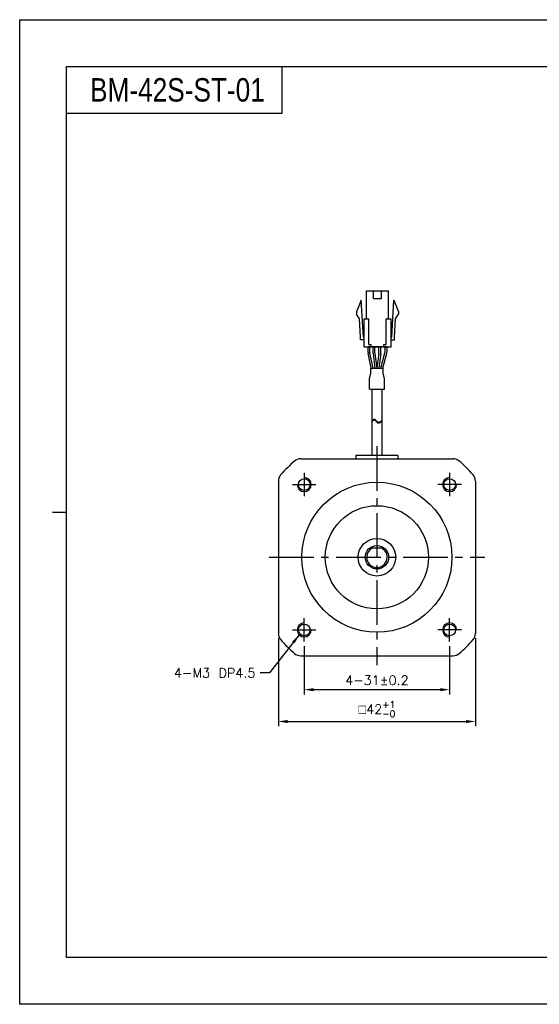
# Model space of a CAD drawing. Header units: millimetres. Extents: x 0 to 297, y 0 to 210.
# Tile 1 of 2: x 0 to 111, y 0 to 210. Entities that reach past the tile are written whole.
import ezdxf

# ---------------------------------------------------------------- set-up
doc = ezdxf.new("R2010")
doc.units = ezdxf.units.MM
doc.header["$PDSIZE"] = -1
doc.linetypes.add('CENTER2', pattern=[28.575, 19.05, -3.175, 3.175, -3.175])
doc.styles.add('H', font='txt')
doc.styles.get("Standard").update_dxf_attribs({"font": 'txt.shx', "bigfont": 'whgtxt.shx'})
doc.dimstyles.new('ISO-25', dxfattribs={"dimtxt": 2.5, "dimasz": 2.5, "dimexe": 1.25, "dimexo": 0.625, "dimtad": 1, "dimtxsty": 'Standard', "dimcen": 2.5, "dimadec": 0, "dimazin": 0, "dimtfac": 1, "dimtmove": 0, "dimatfit": 3, "dimfxl": 0, "dimarcsym": 0})

# ---------------------------------------------------------------- blocks, each defined once
blk = doc.blocks.new('*D7')
at = {"color": 8, "lineweight": -2}
for p, q in [((60.66, 76.35), (60.66, 66.11)), ((91.66, 76.35), (91.66, 66.11)), ((62.66, 67.11), (89.66, 67.11))]:
    blk.add_line(p, q, dxfattribs=at)
at = {"color": 8}
for points in [[(62.66, 67.44), (62.66, 66.77), (60.66, 67.11)], [(89.66, 67.44), (89.66, 66.77), (91.66, 67.11)]]:
    blk.add_solid(points, dxfattribs=at)
at = {"layer": 'Defpoints', "color": 0}
for p in [(60.66, 77.35), (91.66, 77.35), (91.66, 67.11)]:
    blk.add_point(p, dxfattribs=at)
at = {"color": 3, "insert": (76.16, 69.11), "char_height": 2, "attachment_point": 5}
blk.add_mtext('\\A1;4-31±0.2', dxfattribs=at)
blk = doc.blocks.new('*D8')
at = {"color": 8, "lineweight": -2}
for p, q in [((55.16, 78.1), (55.16, 59.32)), ((97.16, 78.1), (97.16, 59.32)), ((57.16, 60.32), (95.16, 60.32))]:
    blk.add_line(p, q, dxfattribs=at)
at = {"color": 8}
for points in [[(57.16, 60.65), (57.16, 59.98), (55.16, 60.32)], [(95.16, 60.65), (95.16, 59.98), (97.16, 60.32)]]:
    blk.add_solid(points, dxfattribs=at)
at = {"layer": 'Defpoints', "color": 0}
for p in [(55.16, 79.1), (97.16, 79.1), (97.16, 60.32)]:
    blk.add_point(p, dxfattribs=at)
at = {"color": 3, "insert": (76.16, 62.95), "char_height": 2, "attachment_point": 5}
blk.add_mtext('\\A1;{\\Famgdt|c129;o}42{\\H1.400000;\\S+1^ -0;}', dxfattribs=at)

msp = doc.modelspace()

# ---------------------------------------------------------------- linework, layer by layer
for p, q in [((55.9026, 200), (55.9026, 190)), ((55.9026, 190), (10, 190)), ((73.915, 146.2001), (73.915, 152.2001)), ((75.44, 150.5001), (75.44, 152.2001)), ((77.14, 150.5001), (77.14, 152.2001)), ((78.665, 146.2001), (78.665, 152.2001)), ((72.79, 150.2001), (71.79, 147.7001)), ((73.265, 142.3001), (72.79, 150.2001)), ((79.315, 142.3001), (79.79, 150.2001)), ((79.79, 150.2001), (80.79, 147.7001)), ((71.79, 147.7001), (71.79, 147.2001)), ((72.4286, 146.2141), (71.79, 147.2001)), ((80.1514, 146.2141), (80.79, 147.2001)), ((80.79, 147.7001), (80.79, 147.2001)), ((72.6661, 142.2641), (72.4286, 146.2141)), ((73.415, 140.2001), (73.415, 146.2001)), ((74.415, 140.7001), (74.415, 146.2001)), ((78.165, 140.7001), (78.165, 146.2001)), ((79.165, 140.2001), (79.165, 146.2001)), ((79.9139, 142.2641), (80.1514, 146.2141)), ((72.665, 141.7001), (72.665, 142.3001)), ((74.915, 140.2001), (74.915, 140.7001)), ((77.665, 140.2001), (77.665, 140.7001)), ((79.915, 141.7001), (79.915, 142.3001)), ((74.2619, 139.0603), (74.2619, 140.2001)), ((78.3181, 140.2001), (74.2619, 140.2001)), ((74.9305, 135.7001), (74.2823, 138.8593)), ((74.6619, 139.1009), (74.6619, 140.2001)), ((75.3388, 135.7001), (74.6823, 138.8999)), ((76.971, 135.7001), (77.8806, 138.9249)), ((77.3866, 135.7001), (78.2806, 138.8696)), ((77.9181, 139.1964), (77.9181, 140.2001)), ((78.3181, 139.1411), (78.3181, 140.2001)), ((75.0845, 131.2079), (75.0845, 117.065)), ((77.2345, 131.2079), (77.2345, 117.065)), ((75.0845, 124.515), (75.4336, 124.7626)), ((75.0845, 124.348), (75.4336, 124.5956)), ((75.4336, 124.7626), (75.5525, 124.8143)), ((75.4336, 124.5956), (75.5525, 124.6473)), ((75.5525, 124.8143), (75.6646, 124.8209)), ((75.5525, 124.6473), (75.6646, 124.6539)), ((75.6646, 124.8209), (75.7422, 124.789)), ((75.6646, 124.6539), (75.7422, 124.622)), ((75.7422, 124.789), (75.8136, 124.7303)), ((75.7422, 124.622), (75.8136, 124.5633)), ((75.8136, 124.7303), (75.8819, 124.6525)), ((75.8136, 124.5633), (75.8819, 124.4855)), ((75.8819, 124.6525), (75.9499, 124.5636)), ((75.8819, 124.4855), (75.9499, 124.3966)), ((75.9499, 124.5636), (76.0209, 124.4714)), ((75.9499, 124.3966), (76.0209, 124.3044)), ((76.0209, 124.4714), (76.111, 124.3684)), ((76.0209, 124.3044), (76.111, 124.2014)), ((76.111, 124.3684), (76.2077, 124.279)), ((76.111, 124.2014), (76.2077, 124.112)), ((76.2077, 124.279), (76.3091, 124.2101)), ((76.2077, 124.112), (76.3091, 124.0431)), ((76.3091, 124.2101), (76.4139, 124.169)), ((76.3091, 124.0431), (76.4139, 124.002)), ((76.4139, 124.169), (76.5203, 124.1626)), ((76.4139, 124.002), (76.5203, 123.9956)), ((76.5203, 124.1626), (76.612, 124.1887)), ((76.5203, 123.9956), (76.612, 124.0217)), ((76.612, 124.1887), (77.2345, 124.5435)), ((76.612, 124.0217), (77.2345, 124.3765)), ((59.9115, 116.3482), (92.4076, 116.3482)), ((80.6395, 117.065), (71.6795, 117.065)), ((71.6795, 117.065), (71.6795, 116.3482)), ((80.6395, 117.065), (80.6395, 116.3482)), ((55.1595, 111.5963), (55.1595, 79.1002)), ((97.1595, 111.5963), (97.1595, 79.1002)), ((74.6595, 97.3482), (77.6595, 97.3482)), ((59.9115, 74.3482), (92.4076, 74.3482))]:
    msp.add_line(p, q)
at = {"color": 0}
for p, q in [((75.3299, 138.9028), (75.3299, 140.2001)), ((75.3386, 138.7711), (75.7469, 135.7001)), ((75.7299, 138.9293), (75.7299, 140.2001)), ((75.7386, 138.7975), (76.1504, 135.7001)), ((76.5712, 138.7975), (76.1595, 135.7001)), ((76.9712, 138.7711), (76.563, 135.7001)), ((76.5799, 138.9293), (76.5799, 140.2001)), ((76.9799, 138.9028), (76.9799, 140.2001)), ((74.5496, 133.4135), (74.8596, 134.5757)), ((74.8596, 135.7001), (77.4593, 135.7001)), ((74.8596, 134.5757), (74.8596, 135.7001)), ((77.4593, 134.5757), (77.4593, 135.7001)), ((77.7695, 133.4128), (77.4593, 134.5757)), ((74.5496, 131.2079), (74.5496, 133.4135)), ((77.7695, 131.2079), (77.7695, 133.4128)), ((74.5496, 131.2079), (77.7695, 131.2079))]:
    msp.add_line(p, q, dxfattribs=at)
at = {"color": 1, "linetype": 'CENTER2', "ltscale": 0.5}
for p, q in [((76.1595, 119.065), (76.1595, 72.3482)), ((60.6595, 113.3482), (60.6595, 108.3482)), ((91.6595, 113.3482), (91.6595, 108.3482)), ((58.1595, 110.8482), (63.1595, 110.8482)), ((94.1595, 110.8482), (89.1595, 110.8482)), ((53.1595, 95.3482), (99.1595, 95.3482)), ((60.6595, 77.3482), (60.6595, 82.3482)), ((91.6595, 77.3482), (91.6595, 82.3482)), ((58.1595, 79.8482), (63.1595, 79.8482)), ((94.1595, 79.8482), (89.1595, 79.8482))]:
    msp.add_line(p, q, dxfattribs=at)
at = {"color": 4}
msp.add_line((7, 105), (10, 105), dxfattribs=at)
at = {"color": 6}
msp.add_lwpolyline([(0, 210), (297, 210), (297, 0), (0, 0)], close=True, dxfattribs=at)
at = {"color": 4}
msp.add_lwpolyline([(10, 200), (287, 200), (287, 10), (10, 10)], close=True, dxfattribs=at)
for points in [[(73.915, 152.2001), (78.665, 152.2001)], [(75.44, 150.5001), (77.14, 150.5001)], [(73.415, 146.2001), (74.415, 146.2001)], [(78.165, 146.2001), (79.165, 146.2001)], [(73.415, 141.7001), (72.665, 141.7001)], [(73.415, 141.7001), (72.665, 141.7001)], [(73.415, 142.3001), (73.265, 142.3001)], [(74.415, 140.7001), (74.915, 140.7001)], [(77.665, 140.7001), (78.165, 140.7001)], [(79.165, 142.3001), (79.315, 142.3001)], [(79.165, 141.7001), (79.915, 141.7001)], [(79.165, 141.7001), (79.915, 141.7001)], [(73.415, 140.2001), (79.165, 140.2001)]]:
    msp.add_lwpolyline(points)
at = {"linetype": 'ByBlock'}
for centre in [(60.6595, 110.8482), (91.6595, 110.8482), (60.6595, 79.8482), (91.6595, 79.8482)]:
    msp.add_circle(centre, 1.25, dxfattribs=at)
for radius in [16, 11, 4, 2.5]:
    msp.add_circle((76.1595, 95.3482), radius)
for centre, radius, start, end in [((75.2619, 139.0603), 1, 180, 191.595436), ((75.6619, 139.1009), 1, 180, 191.595436), ((76.9181, 139.1964), 1, 344.249037, 0), ((77.3181, 139.1411), 1, 344.249037, 0), ((76.1595, 95.3482), 27, 130.535802, 139.464198), ((59.9115, 114.3482), 2, 90, 130.535802), ((92.4076, 114.3482), 2, 49.464198, 90), ((76.1595, 95.3482), 27, 40.535802, 49.464198), ((57.1595, 111.5963), 2, 139.464198, 180), ((95.1595, 111.5963), 2, 0, 40.535802), ((76.1595, 95.3482), 2.1832, 113.641329, 66.358671), ((57.1595, 79.1002), 2, 180, 220.535802), ((76.1595, 95.3482), 27, 220.535802, 229.464198), ((76.1595, 95.3482), 27, 310.535802, 319.464198), ((95.1595, 79.1002), 2, 319.464198, 0), ((59.9115, 76.3482), 2, 229.464198, 270), ((92.4076, 76.3482), 2, 270, 310.535802)]:
    msp.add_arc(centre, radius, start, end)
at = {"color": 0}
for centre, start, end in [((76.3299, 138.9028), 180, 187.571875), ((76.7299, 138.9293), 180, 187.571875), ((75.5799, 138.9293), 352.428125, 0), ((75.9799, 138.9028), 352.428125, 0)]:
    msp.add_arc(centre, 1, start, end, dxfattribs=at)
at = {"color": 1, "linetype": 'ByBlock'}
for centre, start, end in [((60.6595, 110.8482), 180, 90), ((91.6595, 110.8482), 90, 0), ((60.6595, 79.8482), 90, 0), ((91.6595, 79.8482), 0, 270)]:
    msp.add_arc(centre, 1.5, start, end, dxfattribs=at)

# ---------------------------------------------------------------- texts
at = {"insert": (15, 195), "char_height": 5, "attachment_point": 4, "style": 'H'}
msp.add_mtext_dynamic_manual_height_columns('{\\fArial|b0|i0|c0|p34;\\W0.8;BM-42S-ST-01}', width=125.985451, gutter_width=12.5, heights=[0], dxfattribs=at)
at = {"color": 3, "insert": (50.2714, 69.6721), "char_height": 2, "attachment_point": 9}
msp.add_mtext('\\A1;4-M3 DP4.5', dxfattribs=at)

# ---------------------------------------------------------------- dimensions: what is measured, and where the dimension line sits
for base, p1, p2, text, override, picture, middle in [((97.1595, 60.3158), (55.1595, 79.1002), (97.1595, 79.1002), '{\\Famgdt|c129;o}<>', {"dimtxt": 2, "dimasz": 2, "dimexe": 1, "dimexo": 1, "dimgap": 1, "dimdec": 3, "dimzin": 9, "dimdsep": 46, "dimcen": 0, "dimclrd": 8, "dimclre": 8, "dimclrt": 3, "dimadec": 3, "dimazin": 2, "dimtol": 1, "dimtp": 1, "dimtm": 1e-09, "dimtfac": 0.7, "dimtdec": 3, "dimfxl": 0.6, "dimtolj": 1, "dimtzin": 9, "dimarcsym": 1}, '*D8', (76.1595, 62.9491)), ((91.6595, 67.1066), (60.6595, 77.3482), (91.6595, 77.3482), '4-<>', {"dimtxt": 2, "dimasz": 2, "dimexe": 1, "dimexo": 1, "dimgap": 1, "dimdec": 3, "dimzin": 9, "dimdsep": 46, "dimcen": 0, "dimclrd": 8, "dimclre": 8, "dimclrt": 3, "dimadec": 3, "dimazin": 2, "dimtol": 1, "dimtp": 0.2, "dimtm": 0.2, "dimtdec": 3, "dimfxl": 0.6, "dimtolj": 1, "dimtzin": 9, "dimarcsym": 1}, '*D7', (76.1595, 69.1066))]:
    dim = msp.add_linear_dim(base=base, p1=p1, p2=p2, text=text, dimstyle='ISO-25', override=override)
    dim.commit()
    dim.dimension.update_dxf_attribs({"geometry": picture, "text_midpoint": middle})

# ---------------------------------------------------------------- leaders
at = {"annotation_type": 0, "has_hookline": 1, "hookline_direction": 1, "text_width": 17.2917}
msp.add_leader([(59.5989, 78.7876), (53.2714, 70.6721), (51.2714, 70.6721)], dimstyle='ISO-25', override={"dimtxt": 2, "dimasz": 2, "dimexe": 1, "dimexo": 1, "dimgap": 1, "dimtad": 0, "dimdec": 3, "dimzin": 9, "dimdsep": 46, "dimcen": 0, "dimclrd": 8, "dimclre": 8, "dimclrt": 3, "dimadec": 3, "dimazin": 2, "dimtdec": 3, "dimfxl": 0.6, "dimtolj": 1, "dimtzin": 1, "dimarcsym": 1}, dxfattribs=at)

doc.saveas('drawing.dxf')
